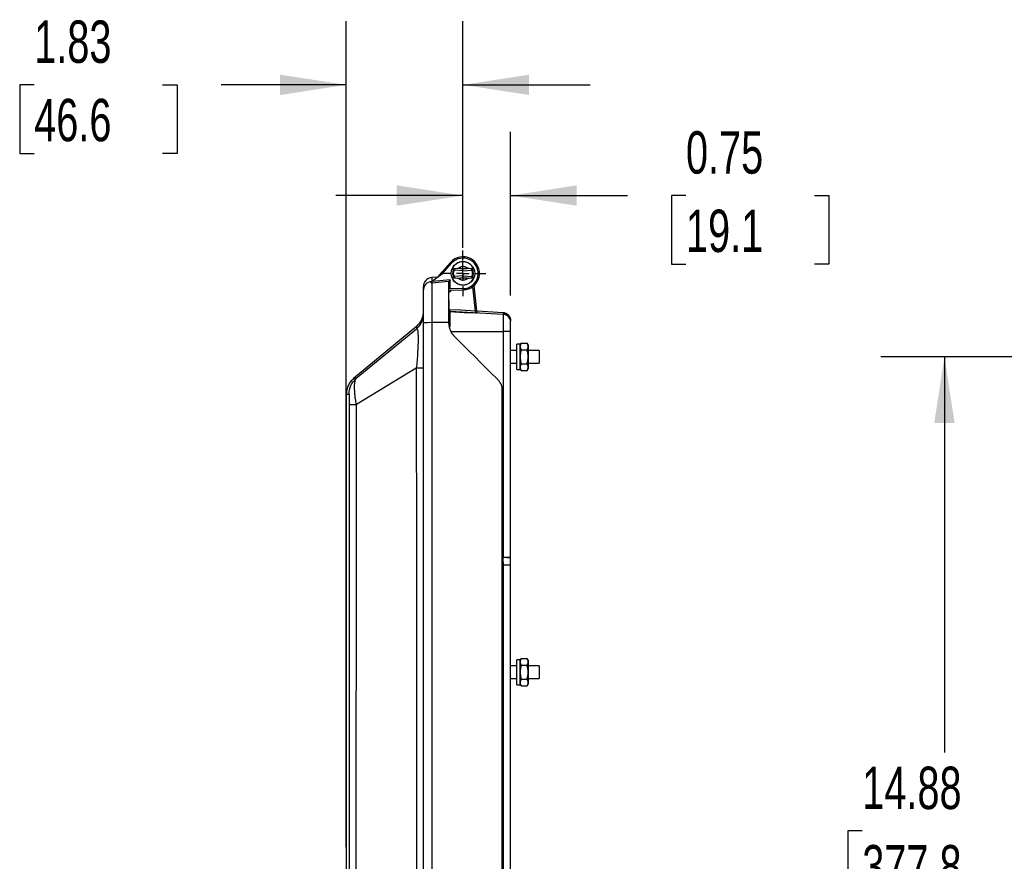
# Model space of a CAD drawing. Header units: inches. Extents: x 2 to 86, y 2 to 66.
# Tile 17 of 34: x 40 to 55.5, y 25.2 to 38.4. Entities that reach past the tile are written whole.
import ezdxf

# ---------------------------------------------------------------- set-up
doc = ezdxf.new("R2010")
doc.units = ezdxf.units.IN
doc.header["$LTSCALE"] = 8
doc.header["$MEASUREMENT"] = 0
doc.linetypes.add('CENTERX2', pattern=[0.8, 0.5, -0.1, 0.1, -0.1])
doc.layers.add('CENTER', color=40, linetype='CENTERX2')
doc.layers.add('DIMENSIONS', color=140, linetype='Continuous', lineweight=25)
doc.styles.add('SLDTEXTSTYLE0', font='TXT', dxfattribs={"width": 0.7})
doc.dimstyles.new('SLDDIMSTYLE0', dxfattribs={"dimtxt": 0.679688, "dimasz": 1.04, "dimexe": 0, "dimexo": 0.0625, "dimgap": 0.169922, "dimtad": 0, "dimtih": 1, "dimtoh": 1, "dimrnd": 1e-09, "dimzin": 12, "dimdsep": 46, "dimtxsty": 'SLDTEXTSTYLE0', "dimsah": 1, "dimcen": 0.09, "dimadec": 0, "dimazin": 3, "dimtfac": 1, "dimtofl": 0, "dimtmove": 0, "dimatfit": 3, "dimfxl": 0, "dimfrac": 2, "dimtolj": 1, "dimtzin": 12, "dimarcsym": 0})
doc.dimstyles.new('SLDDIMSTYLE1', dxfattribs={"dimtxt": 0.679688, "dimasz": 1.04, "dimexe": 0, "dimexo": 0.0625, "dimgap": 0.169922, "dimtad": 0, "dimtih": 1, "dimtoh": 1, "dimrnd": 1e-09, "dimdsep": 46, "dimtxsty": 'SLDTEXTSTYLE0', "dimsah": 1, "dimcen": 0.09, "dimadec": 0, "dimazin": 2, "dimtfac": 1, "dimtmove": 0, "dimatfit": 0, "dimfxl": 0, "dimfrac": 2, "dimtolj": 1, "dimtzin": 12, "dimarcsym": 0})
doc.dimstyles.new('SLDDIMSTYLE3', dxfattribs={"dimtxt": 0.679688, "dimasz": 1.04, "dimexe": 0, "dimexo": 0.0625, "dimgap": 0.169922, "dimtad": 0, "dimtih": 1, "dimtoh": 1, "dimrnd": 1e-09, "dimzin": 12, "dimdsep": 46, "dimtxsty": 'SLDTEXTSTYLE0', "dimsah": 1, "dimcen": 0.09, "dimadec": 0, "dimazin": 3, "dimtfac": 1, "dimtmove": 0, "dimatfit": 0, "dimfxl": 0, "dimfrac": 2, "dimtolj": 1, "dimtzin": 12, "dimarcsym": 0})

# ---------------------------------------------------------------- blocks, each defined once
blk = doc.blocks.new('_D_10')
at = {"layer": 'DIMENSIONS'}
for p, q in [((45.113, 25.793), (45.113, 38.373)), ((46.948, 34.81), (46.948, 38.373)), ((40.205, 37.373), (39.976, 37.373)), ((39.976, 37.373), (39.976, 36.293)), ((42.224, 37.373), (42.453, 37.373)), ((42.453, 37.373), (42.453, 36.293)), ((45.113, 37.373), (43.145, 37.373)), ((46.948, 37.373), (48.948, 37.373)), ((39.976, 36.293), (40.205, 36.293)), ((42.453, 36.293), (42.224, 36.293))]:
    blk.add_line(p, q, dxfattribs=at)
for points in [[(45.113, 37.373), (44.073, 37.533), (44.073, 37.213)], [(46.948, 37.373), (47.988, 37.213), (47.988, 37.533)]]:
    blk.add_solid(points, dxfattribs=at)
at = {"layer": 'DIMENSIONS', "char_height": 0.6667, "attachment_point": 1, "style": 'SLDTEXTSTYLE0'}
for s, insert in [('1.83', (40.205, 38.385)), ('46.6', (40.205, 37.153))]:
    blk.add_mtext(s, dxfattribs=dict(at, insert=insert))
blk = doc.blocks.new('_D_11')
at = {"layer": 'DIMENSIONS'}
for p, q in [((46.948, 35.17), (46.948, 36.633)), ((47.698, 34.06), (47.698, 36.633)), ((46.948, 35.633), (44.948, 35.633)), ((47.698, 35.633), (49.535, 35.633)), ((50.456, 35.633), (50.228, 35.633)), ((50.228, 35.633), (50.228, 34.552)), ((52.476, 35.633), (52.704, 35.633)), ((52.704, 35.633), (52.704, 34.552)), ((50.228, 34.552), (50.456, 34.552)), ((52.704, 34.552), (52.476, 34.552))]:
    blk.add_line(p, q, dxfattribs=at)
for points in [[(46.948, 35.633), (45.908, 35.793), (45.908, 35.473)], [(47.698, 35.633), (48.738, 35.473), (48.738, 35.793)]]:
    blk.add_solid(points, dxfattribs=at)
at = {"layer": 'DIMENSIONS', "char_height": 0.6667, "attachment_point": 1, "style": 'SLDTEXTSTYLE0'}
for s, insert in [('0.75', (50.456, 36.644)), ('19.1', (50.456, 35.412))]:
    blk.add_mtext(s, dxfattribs=dict(at, insert=insert))
blk = doc.blocks.new('SW_CENTERMARKSYMBOL_1')
at = {"layer": 'CENTER', "color": 0}
for p, q in [((0, 0.2), (0, 0.36)), ((-0.2, 0), (-0.36, 0)), ((0, 0), (-0.1, 0)), ((0, 0), (0, 0.1)), ((0, 0), (0, -0.1)), ((0, 0), (0.1, 0)), ((0.2, 0), (0.36, 0)), ((0, -0.2), (0, -0.36))]:
    blk.add_line(p, q, dxfattribs=at)
blk = doc.blocks.new('_D_15')
at = {"layer": 'DIMENSIONS'}
for p, q in [((61.195, 33.098), (53.521, 33.098)), ((54.521, 33.098), (54.521, 26.877)), ((53.229, 25.645), (53.001, 25.645)), ((53.001, 25.645), (53.001, 24.565)), ((55.814, 25.645), (56.042, 25.645)), ((56.042, 25.645), (56.042, 24.565)), ((53.001, 24.565), (53.229, 24.565)), ((56.042, 24.565), (55.814, 24.565)), ((54.521, 18.223), (54.521, 24.413)), ((61.195, 18.223), (53.521, 18.223))]:
    blk.add_line(p, q, dxfattribs=at)
for points in [[(54.521, 33.098), (54.361, 32.058), (54.681, 32.058)], [(54.521, 18.223), (54.681, 19.263), (54.361, 19.263)]]:
    blk.add_solid(points, dxfattribs=at)
at = {"layer": 'DIMENSIONS', "char_height": 0.6667, "attachment_point": 1, "style": 'SLDTEXTSTYLE0'}
for s, insert in [('14.88', (53.229, 26.656)), ('377.8', (53.229, 25.424))]:
    blk.add_mtext(s, dxfattribs=dict(at, insert=insert))

msp = doc.modelspace()

# ---------------------------------------------------------------- linework, layer by layer
for p, q in [((46.754, 34.583), (46.548, 34.351)), ((46.624, 34.406), (46.769, 34.569)), ((46.769, 34.569), (46.754, 34.583)), ((46.948, 34.516), (46.948, 34.593)), ((46.451, 34.28), (46.624, 34.406)), ((46.806, 34.473), (46.778, 34.476)), ((46.793, 34.427), (46.788, 34.377)), ((46.805, 34.472), (46.803, 34.467)), ((46.948, 34.45), (46.815, 34.462)), ((46.948, 34.45), (46.948, 34.483)), ((46.948, 34.45), (47.082, 34.462)), ((46.948, 34.37), (46.948, 34.45)), ((47.119, 34.476), (47.091, 34.473)), ((47.109, 34.377), (47.103, 34.427)), ((46.548, 34.351), (46.46, 34.343)), ((46.46, 34.343), (46.46, 34.287)), ((46.46, 34.262), (46.46, 33.635)), ((46.729, 34.286), (46.728, 34.286)), ((46.728, 33.635), (46.728, 34.285)), ((46.748, 34.188), (46.748, 34.307)), ((46.778, 34.345), (46.806, 34.347)), ((46.948, 34.37), (46.815, 34.359)), ((46.948, 34.338), (46.948, 34.37)), ((46.948, 34.37), (47.082, 34.359)), ((47.091, 34.347), (47.119, 34.345)), ((46.323, 34.194), (46.323, 34.135)), ((46.323, 34.135), (46.323, 33.633)), ((46.728, 34.146), (46.953, 34.15)), ((46.953, 34.17), (46.73, 34.166)), ((46.953, 34.17), (46.953, 34.15)), ((47.097, 34.197), (47.138, 33.818)), ((47.169, 33.822), (47.126, 34.22)), ((46.73, 33.854), (46.73, 33.985)), ((47.58, 33.765), (46.741, 33.809)), ((46.741, 33.809), (46.741, 33.809)), ((46.741, 33.809), (46.741, 33.571)), ((47.58, 33.792), (47.17, 33.813)), ((47.573, 33.785), (47.58, 33.785)), ((47.58, 33.792), (47.58, 33.785)), ((47.58, 33.785), (47.58, 33.765)), ((47.58, 33.785), (47.58, 33.785)), ((47.58, 33.765), (47.58, 33.498)), ((46.323, 33.633), (46.323, 17.687)), ((46.46, 33.635), (46.46, 17.686)), ((46.728, 33.635), (46.46, 33.635)), ((46.728, 33.633), (46.728, 33.635)), ((47.698, 33.66), (47.698, 33.667)), ((47.698, 33.64), (47.698, 33.66)), ((47.698, 33.497), (47.698, 33.64)), ((46.216, 33.577), (45.228, 32.756)), ((46.215, 33.534), (45.271, 32.756)), ((46.763, 33.498), (47.58, 33.498)), ((47.58, 33.498), (47.58, 29.943)), ((47.698, 29.943), (47.698, 33.497)), ((47.865, 33.314), (47.848, 33.285)), ((47.865, 33.314), (47.957, 33.314)), ((47.973, 33.285), (47.957, 33.314)), ((47.798, 33.197), (47.698, 33.197)), ((47.848, 33.295), (47.798, 33.295)), ((47.798, 33.098), (47.798, 33.295)), ((47.848, 33.098), (47.848, 33.295)), ((47.865, 33.206), (47.957, 33.206)), ((47.973, 33.285), (47.973, 33.26)), ((47.973, 33.26), (47.973, 33.098)), ((48.148, 33.197), (47.973, 33.197)), ((48.148, 33.197), (48.148, 33.098)), ((47.698, 32.999), (47.798, 32.999)), ((47.798, 32.901), (47.798, 33.098)), ((47.848, 32.901), (47.848, 33.098)), ((47.865, 32.99), (47.957, 32.99)), ((47.973, 33.098), (47.973, 32.935)), ((47.973, 32.999), (48.148, 32.999)), ((48.148, 33.098), (48.148, 32.999)), ((46.213, 32.921), (45.275, 32.351)), ((47.798, 32.901), (47.848, 32.901)), ((47.848, 32.91), (47.865, 32.881)), ((47.865, 32.881), (47.957, 32.881)), ((47.957, 32.881), (47.973, 32.91)), ((47.973, 32.935), (47.973, 32.91)), ((45.23, 32.756), (45.23, 32.756)), ((47.562, 32.63), (47.562, 18.691)), ((47.572, 18.736), (47.572, 32.586)), ((47.572, 32.586), (47.572, 18.734)), ((45.113, 32.51), (45.113, 20.155)), ((47.573, 29.943), (47.574, 29.943)), ((47.574, 29.943), (47.58, 29.943)), ((47.58, 29.943), (47.58, 29.943)), ((47.698, 29.937), (47.698, 29.943)), ((47.58, 29.83), (47.58, 21.491)), ((47.698, 21.491), (47.698, 29.829)), ((47.865, 28.357), (47.848, 28.328)), ((47.865, 28.357), (47.957, 28.357)), ((47.973, 28.328), (47.957, 28.357)), ((47.798, 28.24), (47.698, 28.24)), ((47.848, 28.337), (47.798, 28.337)), ((47.798, 28.14), (47.798, 28.337)), ((47.848, 28.14), (47.848, 28.337)), ((47.865, 28.249), (47.957, 28.249)), ((47.973, 28.328), (47.973, 28.303)), ((47.973, 28.303), (47.973, 28.14)), ((48.148, 28.24), (47.973, 28.24)), ((48.148, 28.24), (48.148, 28.14)), ((47.698, 28.041), (47.798, 28.041)), ((47.798, 27.943), (47.798, 28.14)), ((47.848, 27.943), (47.848, 28.14)), ((47.865, 28.032), (47.957, 28.032)), ((47.973, 28.14), (47.973, 27.978)), ((47.973, 28.041), (48.148, 28.041)), ((48.148, 28.14), (48.148, 28.041)), ((47.798, 27.943), (47.848, 27.943)), ((47.848, 27.953), (47.865, 27.924)), ((47.865, 27.924), (47.957, 27.924)), ((47.957, 27.924), (47.973, 27.953)), ((47.973, 27.978), (47.973, 27.953))]:
    msp.add_line(p, q)
at = {"flags": 128}
for points in [[(46.797, 34.474), (46.792, 34.459), (46.784, 34.41)], [(46.784, 34.41), (46.792, 34.362), (46.797, 34.346)], [(47.103, 34.427), (47.097, 34.459), (47.09, 34.476)], [(46.748, 34.307), (46.586, 34.292), (46.459, 34.281)], [(46.46, 34.262), (46.61, 34.275), (46.728, 34.286)], [(46.741, 33.809), (46.733, 33.81), (46.728, 33.811)], [(46.741, 33.809), (46.969, 33.797), (47.147, 33.788)], [(47.138, 33.818), (46.917, 33.83), (46.744, 33.839)]]:
    msp.add_lwpolyline(points, dxfattribs=at)
msp.add_circle((46.948, 34.41), 0.185)
for centre, radius, start, end in [((46.948, 34.41), 0.26, 271, 138.4721), ((46.948, 34.41), 0.24, 271, 138.4721), ((46.948, 34.41), 0.183, 90, 157.6571), ((46.948, 34.41), 0.183, 22.3429, 90), ((46.948, 34.41), 0.164, 337.0827, 22.9173), ((46.473, 34.194), 0.15, 95, 180), ((46.473, 34.135), 0.15, 96.3649, 179.9985), ((46.948, 34.41), 0.183, 202.3429, 337.6571), ((47.573, 33.667), 0.125, 360, 87), ((47.573, 33.66), 0.125, 0.0001, 87.0001), ((47.573, 33.64), 0.125, 0.0003, 87.0004), ((46.428, 30.822), 2.813, 89.3424, 92.1316), ((47.608, 28.305), 5.193, 89.0085, 90.3156), ((47.608, 20.442), 9.501, 89.4581, 90.1725)]:
    msp.add_arc(centre, radius, start, end)
for points in [[(46.778, 34.476), (46.779, 34.477), (46.779, 34.478), (46.78, 34.48)], [(47.104, 34.423), (47.103, 34.43), (47.102, 34.438), (47.101, 34.444)], [(47.117, 34.48), (47.118, 34.478), (47.118, 34.477), (47.119, 34.476)], [(46.451, 34.28), (46.45, 34.279), (46.449, 34.279), (46.448, 34.278)], [(46.448, 34.26), (46.452, 34.261), (46.456, 34.261), (46.46, 34.262)], [(46.459, 34.281), (46.456, 34.281), (46.454, 34.28), (46.451, 34.28)], [(46.459, 34.281), (46.459, 34.277), (46.46, 34.268), (46.46, 34.263), (46.46, 34.262)], [(46.729, 34.286), (46.729, 34.285), (46.728, 34.285), (46.728, 34.285)], [(46.78, 34.341), (46.779, 34.342), (46.779, 34.343), (46.778, 34.345)], [(47.119, 34.345), (47.118, 34.343), (47.118, 34.342), (47.117, 34.341)], [(47.173, 33.787), (47.172, 33.797), (47.17, 33.809), (47.169, 33.822)], [(47.58, 33.785), (47.578, 33.785), (47.576, 33.785), (47.573, 33.785)], [(47.573, 33.785), (47.576, 33.785), (47.578, 33.785), (47.58, 33.785)], [(47.5, 32.734), (47.273, 32.961), (47.046, 33.188), (46.819, 33.414)], [(47.572, 32.586), (47.572, 32.586), (47.572, 32.586), (47.572, 32.586)], [(47.573, 29.943), (47.576, 29.906), (47.578, 29.868), (47.58, 29.83)], [(47.698, 29.829), (47.698, 29.865), (47.698, 29.901), (47.698, 29.937)]]:
    msp.add_open_spline(points, degree=3)
for points, knots in [([(46.78, 34.48), (46.801, 34.483), (46.82, 34.486), (46.853, 34.49), (46.868, 34.491), (46.882, 34.492)], [0, 0, 0, 0, 0.5, 0.5, 1, 1, 1, 1]), ([(46.807, 34.476), (46.807, 34.476), (46.806, 34.474), (46.803, 34.468), (46.801, 34.463), (46.798, 34.451), (46.796, 34.444), (46.793, 34.428), (46.792, 34.419), (46.792, 34.402), (46.793, 34.393), (46.796, 34.377), (46.798, 34.37), (46.801, 34.358), (46.803, 34.353), (46.806, 34.346), (46.807, 34.344), (46.807, 34.344)], [0, 0, 0, 0, 0.125, 0.125, 0.25, 0.25, 0.375, 0.375, 0.5, 0.5, 0.625, 0.625, 0.75, 0.75, 0.875, 0.875, 1, 1, 1, 1]), ([(46.815, 34.359), (46.815, 34.359), (46.814, 34.36), (46.812, 34.365), (46.81, 34.369), (46.806, 34.378), (46.805, 34.384), (46.802, 34.396), (46.801, 34.403), (46.801, 34.417), (46.802, 34.424), (46.805, 34.437), (46.806, 34.442), (46.81, 34.452), (46.812, 34.456), (46.814, 34.461), (46.815, 34.462), (46.815, 34.462)], [0, 0, 0, 0, 0.125, 0.125, 0.25, 0.25, 0.375, 0.375, 0.5, 0.5, 0.625, 0.625, 0.75, 0.75, 0.875, 0.875, 1, 1, 1, 1]), ([(46.815, 34.462), (46.814, 34.462), (46.813, 34.462), (46.81, 34.464), (46.809, 34.465), (46.807, 34.467), (46.807, 34.468), (46.806, 34.471), (46.806, 34.472), (46.806, 34.473)], [0, 0, 0, 0, 0.25, 0.25, 0.5, 0.5, 0.75, 0.75, 1, 1, 1, 1]), ([(46.948, 34.516), (46.942, 34.516), (46.935, 34.515), (46.921, 34.513), (46.915, 34.511), (46.897, 34.504), (46.888, 34.497), (46.882, 34.492)], [0, 0, 0, 0, 0.25, 0.25, 0.5, 0.5, 1, 1, 1, 1]), ([(46.882, 34.492), (46.883, 34.492), (46.884, 34.492), (46.886, 34.492), (46.889, 34.491), (46.893, 34.491), (46.897, 34.49), (46.902, 34.49), (46.909, 34.489), (46.918, 34.488), (46.926, 34.487), (46.933, 34.486), (46.938, 34.485), (46.943, 34.484), (46.946, 34.483), (46.948, 34.483), (46.948, 34.483), (46.948, 34.483), (46.948, 34.483), (46.948, 34.483), (46.948, 34.483)], [0, 0, 0, 0, 0.028681, 0.065057, 0.108486, 0.158348, 0.213969, 0.274654, 0.375198, 0.51228, 0.640785, 0.72101, 0.803781, 0.869568, 0.935326, 0.967248, 0.980408, 0.991293, 0.997726, 1, 1, 1, 1]), ([(47.006, 34.499), (47.006, 34.499), (47.004, 34.5), (46.997, 34.504), (46.993, 34.506), (46.982, 34.511), (46.976, 34.512), (46.963, 34.515), (46.956, 34.516), (46.948, 34.516)], [0, 0, 0, 0, 0.25, 0.25, 0.5, 0.5, 0.75, 0.75, 1, 1, 1, 1]), ([(46.948, 34.483), (46.955, 34.483), (46.962, 34.484), (46.975, 34.485), (46.982, 34.486), (46.995, 34.487), (47.002, 34.488), (47.011, 34.489), (47.014, 34.49), (47.018, 34.49), (47.019, 34.491), (47.022, 34.491), (47.023, 34.491), (47.024, 34.492)], [0, 0, 0, 0, 0.25, 0.25, 0.5, 0.5, 0.75, 0.75, 0.875, 0.875, 0.9375, 0.9375, 1, 1, 1, 1]), ([(47.024, 34.492), (47.023, 34.492), (47.023, 34.492), (47.021, 34.492), (47.019, 34.492), (47.016, 34.494), (47.012, 34.495), (47.008, 34.497), (47.006, 34.498), (47.006, 34.499)], [0, 0, 0, 0, 0.0622371, 0.1250799, 0.2506171, 0.5009964, 0.7017459, 0.9236615, 1, 1, 1, 1]), ([(47.024, 34.492), (47.036, 34.491), (47.05, 34.489), (47.081, 34.485), (47.098, 34.483), (47.117, 34.48)], [0, 0, 0, 0, 0.5, 0.5, 1, 1, 1, 1]), ([(47.091, 34.473), (47.091, 34.472), (47.091, 34.471), (47.09, 34.468), (47.089, 34.467), (47.088, 34.465), (47.087, 34.464), (47.084, 34.462), (47.083, 34.462), (47.082, 34.462)], [0, 0, 0, 0, 0.25, 0.25, 0.5, 0.5, 0.75, 0.75, 1, 1, 1, 1]), ([(47.082, 34.462), (47.082, 34.462), (47.082, 34.461), (47.085, 34.456), (47.087, 34.452), (47.09, 34.442), (47.092, 34.437), (47.095, 34.424), (47.095, 34.417), (47.095, 34.403), (47.094, 34.396), (47.092, 34.384), (47.09, 34.378), (47.087, 34.369), (47.085, 34.365), (47.082, 34.36), (47.082, 34.359), (47.082, 34.359)], [0, 0, 0, 0, 0.125, 0.125, 0.25, 0.25, 0.375, 0.375, 0.5, 0.5, 0.625, 0.625, 0.75, 0.75, 0.875, 0.875, 1, 1, 1, 1]), ([(47.09, 34.344), (47.09, 34.344), (47.09, 34.346), (47.093, 34.351), (47.094, 34.355), (47.099, 34.369), (47.103, 34.383), (47.104, 34.398)], [0, 0, 0, 0, 0.25, 0.25, 0.5, 0.5, 1, 1, 1, 1]), ([(47.104, 34.423), (47.104, 34.422), (47.104, 34.422), (47.104, 34.42), (47.104, 34.418), (47.104, 34.414), (47.104, 34.41), (47.104, 34.406), (47.104, 34.402), (47.104, 34.4), (47.104, 34.398), (47.104, 34.398)], [0, 0, 0, 0, 0.032446, 0.0985844, 0.1987292, 0.3329559, 0.5012943, 0.7002479, 0.8495929, 0.9494074, 1, 1, 1, 1]), ([(46.448, 34.26), (46.448, 34.26), (46.448, 34.261), (46.448, 34.261), (46.448, 34.263), (46.448, 34.266), (46.448, 34.271), (46.448, 34.275), (46.448, 34.277), (46.448, 34.278)], [0, 0, 0, 0, 0.082713, 0.165927, 0.250529, 0.49921, 0.748636, 0.873736, 1, 1, 1, 1]), ([(46.748, 34.307), (46.747, 34.306), (46.746, 34.304), (46.744, 34.302), (46.742, 34.3), (46.74, 34.298), (46.738, 34.296), (46.737, 34.295), (46.736, 34.293), (46.734, 34.291), (46.732, 34.289), (46.73, 34.287), (46.729, 34.286), (46.729, 34.286)], [0, 0, 0, 0, 0.1093755, 0.2084741, 0.2973042, 0.3758781, 0.444214, 0.5023409, 0.5766638, 0.6454401, 0.7761868, 0.8937217, 1, 1, 1, 1]), ([(46.882, 34.328), (46.868, 34.329), (46.853, 34.331), (46.82, 34.335), (46.801, 34.338), (46.78, 34.341)], [0, 0, 0, 0, 0.5, 0.5, 1, 1, 1, 1]), ([(46.806, 34.347), (46.806, 34.348), (46.806, 34.35), (46.807, 34.352), (46.807, 34.354), (46.809, 34.356), (46.81, 34.357), (46.813, 34.358), (46.814, 34.359), (46.815, 34.359)], [0, 0, 0, 0, 0.25, 0.25, 0.5, 0.5, 0.75, 0.75, 1, 1, 1, 1]), ([(46.948, 34.338), (46.948, 34.338), (46.948, 34.338), (46.948, 34.338), (46.948, 34.338), (46.948, 34.338), (46.948, 34.338), (46.947, 34.337), (46.946, 34.337), (46.944, 34.337), (46.94, 34.336), (46.934, 34.335), (46.927, 34.334), (46.919, 34.333), (46.91, 34.332), (46.902, 34.331), (46.895, 34.33), (46.89, 34.329), (46.885, 34.329), (46.883, 34.328), (46.882, 34.328)], [0, 0, 0, 0, 0.001799, 0.005821, 0.01258, 0.022163, 0.033691, 0.046001, 0.073597, 0.106311, 0.175395, 0.260514, 0.350582, 0.480188, 0.618188, 0.718807, 0.810663, 0.88962, 0.953416, 1, 1, 1, 1]), ([(46.882, 34.328), (46.888, 34.323), (46.898, 34.317), (46.916, 34.309), (46.923, 34.308), (46.937, 34.305), (46.944, 34.305), (46.958, 34.305), (46.965, 34.306), (46.978, 34.309), (46.983, 34.311), (46.993, 34.315), (46.998, 34.317), (47.004, 34.321), (47.006, 34.322), (47.006, 34.322)], [0, 0, 0, 0, 0.25, 0.25, 0.375, 0.375, 0.5, 0.5, 0.625, 0.625, 0.75, 0.75, 0.875, 0.875, 1, 1, 1, 1]), ([(47.024, 34.329), (47.023, 34.329), (47.022, 34.329), (47.019, 34.33), (47.018, 34.33), (47.014, 34.331), (47.011, 34.331), (47.002, 34.333), (46.995, 34.334), (46.982, 34.335), (46.975, 34.336), (46.962, 34.337), (46.955, 34.337), (46.948, 34.338)], [0, 0, 0, 0, 0.0625, 0.0625, 0.125, 0.125, 0.25, 0.25, 0.5, 0.5, 0.75, 0.75, 1, 1, 1, 1]), ([(47.006, 34.322), (47.006, 34.322), (47.006, 34.322), (47.007, 34.322), (47.009, 34.324), (47.012, 34.325), (47.016, 34.327), (47.019, 34.328), (47.021, 34.329), (47.023, 34.329), (47.023, 34.329), (47.024, 34.329)], [0, 0, 0, 0, 0.00532, 0.020574, 0.124876, 0.275831, 0.499261, 0.74986, 0.875489, 0.938376, 1, 1, 1, 1]), ([(47.117, 34.341), (47.098, 34.338), (47.081, 34.335), (47.05, 34.332), (47.036, 34.33), (47.024, 34.329)], [0, 0, 0, 0, 0.5, 0.5, 1, 1, 1, 1]), ([(47.082, 34.359), (47.083, 34.359), (47.084, 34.358), (47.087, 34.357), (47.088, 34.356), (47.089, 34.354), (47.09, 34.352), (47.091, 34.35), (47.091, 34.348), (47.091, 34.347)], [0, 0, 0, 0, 0.25, 0.25, 0.5, 0.5, 0.75, 0.75, 1, 1, 1, 1]), ([(46.748, 34.188), (46.743, 34.187), (46.738, 34.185), (46.73, 34.179), (46.728, 34.176), (46.728, 34.173)], [0, 0, 0, 0, 0.5, 0.5, 1, 1, 1, 1]), ([(46.728, 34.169), (46.729, 34.169), (46.729, 34.169), (46.731, 34.168), (46.732, 34.168)], [0, 0, 0, 0, 0.25287, 1, 1, 1, 1]), ([(46.728, 34.115), (46.743, 34.123), (46.759, 34.131), (46.768, 34.146), (46.769, 34.147)], [0, 0, 0, 0, 0.92909, 1, 1, 1, 1]), ([(46.748, 34.188), (46.747, 34.186), (46.744, 34.182), (46.739, 34.177), (46.735, 34.171), (46.731, 34.168), (46.73, 34.166)], [0, 0, 0, 0, 0.2502689, 0.5010188, 0.774067, 1, 1, 1, 1]), ([(46.323, 33.807), (46.322, 33.785), (46.319, 33.741), (46.297, 33.679), (46.263, 33.622), (46.231, 33.592), (46.215, 33.576)], [0, 0, 0, 0, 0.249992, 0.499985, 0.749954, 1, 1, 1, 1]), ([(46.215, 33.534), (46.249, 33.562), (46.276, 33.598), (46.313, 33.677), (46.323, 33.721), (46.323, 33.765)], [0, 0, 0, 0, 0.5, 0.5, 1, 1, 1, 1]), ([(46.744, 33.839), (46.74, 33.839), (46.737, 33.841), (46.731, 33.846), (46.73, 33.85), (46.73, 33.854)], [0, 0, 0, 0, 0.5, 0.5, 1, 1, 1, 1]), ([(46.744, 33.839), (46.744, 33.831), (46.743, 33.823), (46.742, 33.812), (46.741, 33.809), (46.741, 33.809)], [0, 0, 0, 0, 0.5, 0.5, 1, 1, 1, 1]), ([(47.138, 33.818), (47.146, 33.819), (47.154, 33.82), (47.166, 33.821), (47.169, 33.822), (47.169, 33.822)], [0, 0, 0, 0, 0.5, 0.5, 1, 1, 1, 1]), ([(47.138, 33.818), (47.14, 33.81), (47.142, 33.802), (47.146, 33.791), (47.147, 33.788), (47.147, 33.788)], [0, 0, 0, 0, 0.5, 0.5, 1, 1, 1, 1]), ([(47.147, 33.788), (47.15, 33.788), (47.154, 33.787), (47.16, 33.787), (47.166, 33.787), (47.17, 33.787), (47.172, 33.787), (47.173, 33.787), (47.173, 33.787), (47.173, 33.787), (47.173, 33.787)], [0, 0, 0, 0, 0.177406, 0.344789, 0.502902, 0.752364, 0.876791, 0.938943, 0.970062, 1, 1, 1, 1]), ([(47.58, 33.785), (47.608, 33.784), (47.635, 33.772), (47.666, 33.745), (47.675, 33.735), (47.689, 33.711), (47.693, 33.697), (47.696, 33.684)], [0, 0, 0, 0, 0.5, 0.5, 0.75, 0.75, 1, 1, 1, 1]), ([(46.819, 33.414), (46.817, 33.417), (46.812, 33.422), (46.805, 33.429), (46.799, 33.437), (46.792, 33.445), (46.786, 33.453), (46.777, 33.467), (46.765, 33.487), (46.752, 33.515), (46.741, 33.543), (46.735, 33.569), (46.731, 33.593), (46.729, 33.613), (46.728, 33.627), (46.728, 33.633)], [0, 0, 0, 0, 0.041666, 0.083246, 0.124785, 0.166327, 0.207917, 0.249598, 0.37462, 0.499803, 0.624104, 0.748705, 0.832117, 0.915761, 1, 1, 1, 1]), ([(47.662, 33.748), (47.67, 33.738), (47.685, 33.721), (47.696, 33.69), (47.698, 33.671), (47.698, 33.66)], [0, 0, 0, 0, 0.3922, 0.674696, 1, 1, 1, 1]), ([(46.215, 33.534), (46.22, 33.538), (46.224, 33.538), (46.231, 33.528), (46.234, 33.519), (46.238, 33.491), (46.24, 33.473), (46.242, 33.429), (46.242, 33.403), (46.242, 33.315), (46.24, 33.243), (46.233, 33.125), (46.23, 33.085), (46.223, 33.003), (46.219, 32.961), (46.213, 32.921)], [0, 0, 0, 0, 0.125, 0.125, 0.25, 0.25, 0.375, 0.375, 0.5, 0.5, 0.75, 0.75, 0.875, 0.875, 1, 1, 1, 1]), ([(46.215, 33.572), (46.215, 33.573), (46.215, 33.576), (46.215, 33.551), (46.215, 33.534)], [0, 0, 0, 0, 0.33333, 1, 1, 1, 1]), ([(47.865, 33.314), (47.859, 33.304), (47.855, 33.295), (47.85, 33.277), (47.848, 33.269), (47.848, 33.26)], [0, 0, 0, 0, 0.5, 0.5, 1, 1, 1, 1]), ([(47.973, 33.26), (47.973, 33.269), (47.972, 33.277), (47.966, 33.295), (47.962, 33.304), (47.957, 33.314)], [0, 0, 0, 0, 0.5, 0.5, 1, 1, 1, 1]), ([(47.848, 33.26), (47.848, 33.252), (47.85, 33.243), (47.855, 33.225), (47.859, 33.216), (47.865, 33.206)], [0, 0, 0, 0, 0.5, 0.5, 1, 1, 1, 1]), ([(47.865, 33.206), (47.859, 33.186), (47.855, 33.168), (47.85, 33.132), (47.848, 33.115), (47.848, 33.098)], [0, 0, 0, 0, 0.5, 0.5, 1, 1, 1, 1]), ([(47.957, 33.206), (47.962, 33.216), (47.966, 33.225), (47.972, 33.243), (47.973, 33.252), (47.973, 33.26)], [0, 0, 0, 0, 0.5, 0.5, 1, 1, 1, 1]), ([(47.973, 33.098), (47.973, 33.115), (47.972, 33.132), (47.966, 33.168), (47.962, 33.186), (47.957, 33.206)], [0, 0, 0, 0, 0.5, 0.5, 1, 1, 1, 1]), ([(47.848, 33.098), (47.848, 33.08), (47.85, 33.063), (47.855, 33.028), (47.859, 33.01), (47.865, 32.99)], [0, 0, 0, 0, 0.5, 0.5, 1, 1, 1, 1]), ([(47.865, 32.99), (47.859, 32.98), (47.855, 32.97), (47.85, 32.953), (47.848, 32.944), (47.848, 32.935)], [0, 0, 0, 0, 0.5, 0.5, 1, 1, 1, 1]), ([(47.957, 32.99), (47.962, 33.01), (47.966, 33.028), (47.972, 33.063), (47.973, 33.08), (47.973, 33.098)], [0, 0, 0, 0, 0.5, 0.5, 1, 1, 1, 1]), ([(47.973, 32.935), (47.973, 32.944), (47.972, 32.953), (47.966, 32.97), (47.962, 32.98), (47.957, 32.99)], [0, 0, 0, 0, 0.5, 0.5, 1, 1, 1, 1]), ([(46.323, 32.923), (46.323, 32.922), (46.313, 32.922), (46.276, 32.921), (46.248, 32.921), (46.213, 32.921)], [0, 0, 0, 0, 0.5, 0.5, 1, 1, 1, 1]), ([(46.213, 32.921), (46.213, 32.883), (46.213, 32.845), (46.214, 32.77), (46.214, 32.732), (46.214, 32.618), (46.214, 32.543), (46.214, 32.316), (46.214, 32.164), (46.214, 31.711), (46.215, 31.408), (46.215, 30.501), (46.215, 29.896), (46.216, 28.08), (46.216, 26.87), (46.216, 24.45), (46.216, 23.24), (46.215, 21.425), (46.215, 20.82), (46.215, 19.912), (46.214, 19.61), (46.214, 19.156), (46.214, 19.005), (46.214, 18.778), (46.214, 18.702), (46.214, 18.589), (46.214, 18.551), (46.213, 18.475), (46.213, 18.437), (46.213, 18.4)], [0, 0, 0, 0, 0.007812, 0.007812, 0.015625, 0.015625, 0.03125, 0.03125, 0.0625, 0.0625, 0.125, 0.125, 0.25, 0.25, 0.5, 0.5, 0.75, 0.75, 0.875, 0.875, 0.9375, 0.9375, 0.96875, 0.96875, 0.984375, 0.984375, 0.992188, 0.992188, 1, 1, 1, 1]), ([(47.848, 32.935), (47.848, 32.927), (47.85, 32.918), (47.855, 32.901), (47.859, 32.891), (47.865, 32.881)], [0, 0, 0, 0, 0.5, 0.5, 1, 1, 1, 1]), ([(47.957, 32.881), (47.962, 32.891), (47.966, 32.901), (47.972, 32.918), (47.973, 32.927), (47.973, 32.935)], [0, 0, 0, 0, 0.5, 0.5, 1, 1, 1, 1]), ([(45.229, 32.756), (45.212, 32.74), (45.178, 32.708), (45.142, 32.647), (45.118, 32.58), (45.115, 32.534), (45.113, 32.51)], [0, 0, 0, 0, 0.250046, 0.500015, 0.750008, 1, 1, 1, 1]), ([(45.156, 32.51), (45.156, 32.557), (45.166, 32.604), (45.206, 32.688), (45.235, 32.726), (45.271, 32.756)], [0, 0, 0, 0, 0.5, 0.5, 1, 1, 1, 1]), ([(45.271, 32.756), (45.261, 32.756), (45.242, 32.756), (45.229, 32.756), (45.23, 32.756), (45.23, 32.756)], [0, 0, 0, 0, 0.400002, 0.799999, 1, 1, 1, 1]), ([(45.275, 32.351), (45.27, 32.368), (45.267, 32.383), (45.262, 32.411), (45.26, 32.424), (45.254, 32.462), (45.251, 32.484), (45.247, 32.526), (45.246, 32.545), (45.244, 32.581), (45.243, 32.598), (45.243, 32.63), (45.243, 32.645), (45.244, 32.673), (45.246, 32.686), (45.249, 32.71), (45.252, 32.721), (45.257, 32.736), (45.259, 32.74), (45.264, 32.749), (45.267, 32.753), (45.271, 32.756)], [0, 0, 0, 0, 0.0625, 0.0625, 0.125, 0.125, 0.25, 0.25, 0.375, 0.375, 0.5, 0.5, 0.625, 0.625, 0.75, 0.75, 0.875, 0.875, 0.9375, 0.9375, 1, 1, 1, 1]), ([(47.562, 32.63), (47.561, 32.633), (47.559, 32.639), (47.556, 32.649), (47.552, 32.658), (47.548, 32.668), (47.543, 32.677), (47.537, 32.687), (47.53, 32.698), (47.521, 32.711), (47.511, 32.723), (47.504, 32.73), (47.5, 32.734)], [0, 0, 0, 0, 0.0832, 0.166153, 0.248997, 0.33187, 0.41491, 0.498255, 0.623825, 0.748989, 0.874223, 1, 1, 1, 1]), ([(47.572, 32.586), (47.571, 32.587), (47.571, 32.59), (47.571, 32.594), (47.57, 32.597), (47.569, 32.601), (47.569, 32.605), (47.568, 32.608), (47.567, 32.612), (47.566, 32.616), (47.565, 32.619), (47.564, 32.623), (47.563, 32.626), (47.563, 32.629), (47.562, 32.63)], [0, 0, 0, 0, 0.05681, 0.118117, 0.184064, 0.254766, 0.330317, 0.410793, 0.496258, 0.586764, 0.682356, 0.783072, 0.888944, 1, 1, 1, 1]), ([(45.116, 32.51), (45.115, 32.51), (45.112, 32.51), (45.124, 32.51), (45.145, 32.51), (45.156, 32.51)], [0, 0, 0, 0, 0.12, 0.56, 1, 1, 1, 1]), ([(45.156, 32.51), (45.156, 32.51), (45.156, 32.508), (45.156, 32.504), (45.156, 32.5), (45.156, 32.487), (45.156, 32.475), (45.157, 32.446), (45.157, 32.429), (45.157, 32.401), (45.157, 32.391), (45.157, 32.371), (45.157, 32.361), (45.157, 32.351)], [0, 0, 0, 0, 0.125, 0.125, 0.25, 0.25, 0.5, 0.5, 0.75, 0.75, 0.875, 0.875, 1, 1, 1, 1]), ([(45.157, 32.351), (45.157, 32.211), (45.157, 32.072), (45.157, 31.793), (45.157, 31.654), (45.157, 31.236), (45.157, 30.957), (45.157, 30.121), (45.157, 29.563), (45.157, 27.89), (45.157, 26.775), (45.157, 24.545), (45.157, 23.43), (45.157, 21.758), (45.157, 21.2), (45.157, 20.364), (45.157, 20.085), (45.157, 19.667), (45.157, 19.528), (45.157, 19.249), (45.157, 19.109), (45.157, 18.97)], [0, 0, 0, 0, 0.03125, 0.03125, 0.0625, 0.0625, 0.125, 0.125, 0.25, 0.25, 0.5, 0.5, 0.75, 0.75, 0.875, 0.875, 0.9375, 0.9375, 0.96875, 0.96875, 1, 1, 1, 1]), ([(45.157, 32.351), (45.157, 32.351), (45.168, 32.351), (45.209, 32.351), (45.238, 32.351), (45.275, 32.351)], [0, 0, 0, 0, 0.5, 0.5, 1, 1, 1, 1]), ([(45.275, 18.97), (45.275, 18.988), (45.275, 19.005), (45.275, 19.04), (45.275, 19.057), (45.275, 19.109), (45.275, 19.144), (45.275, 19.249), (45.274, 19.318), (45.274, 19.527), (45.274, 19.667), (45.274, 20.085), (45.273, 20.364), (45.273, 21.2), (45.272, 21.758), (45.271, 23.43), (45.271, 24.545), (45.271, 26.775), (45.271, 27.89), (45.272, 29.563), (45.273, 30.121), (45.273, 30.957), (45.274, 31.236), (45.274, 31.654), (45.274, 31.793), (45.274, 32.002), (45.275, 32.072), (45.275, 32.176), (45.275, 32.211), (45.275, 32.264), (45.275, 32.281), (45.275, 32.316), (45.275, 32.333), (45.275, 32.351)], [0, 0, 0, 0, 0.003906, 0.003906, 0.007813, 0.007813, 0.015625, 0.015625, 0.03125, 0.03125, 0.0625, 0.0625, 0.125, 0.125, 0.25, 0.25, 0.5, 0.5, 0.75, 0.75, 0.875, 0.875, 0.9375, 0.9375, 0.96875, 0.96875, 0.984375, 0.984375, 0.992188, 0.992188, 0.996094, 0.996094, 1, 1, 1, 1]), ([(47.698, 29.937), (47.698, 29.938), (47.686, 29.939), (47.642, 29.941), (47.611, 29.942), (47.58, 29.943)], [0, 0, 0, 0, 0.5, 0.5, 1, 1, 1, 1]), ([(47.58, 29.83), (47.611, 29.83), (47.642, 29.83), (47.675, 29.83), (47.684, 29.83), (47.695, 29.83), (47.698, 29.83), (47.698, 29.829)], [0, 0, 0, 0, 0.5, 0.5, 0.75, 0.75, 1, 1, 1, 1]), ([(47.865, 28.357), (47.859, 28.347), (47.855, 28.338), (47.85, 28.32), (47.848, 28.311), (47.848, 28.303)], [0, 0, 0, 0, 0.5, 0.5, 1, 1, 1, 1]), ([(47.973, 28.303), (47.973, 28.311), (47.972, 28.32), (47.966, 28.338), (47.962, 28.347), (47.957, 28.357)], [0, 0, 0, 0, 0.5, 0.5, 1, 1, 1, 1]), ([(47.848, 28.303), (47.848, 28.294), (47.85, 28.285), (47.855, 28.268), (47.859, 28.259), (47.865, 28.249)], [0, 0, 0, 0, 0.5, 0.5, 1, 1, 1, 1]), ([(47.865, 28.249), (47.859, 28.228), (47.855, 28.21), (47.85, 28.175), (47.848, 28.158), (47.848, 28.14)], [0, 0, 0, 0, 0.5, 0.5, 1, 1, 1, 1]), ([(47.957, 28.249), (47.962, 28.259), (47.966, 28.268), (47.972, 28.285), (47.973, 28.294), (47.973, 28.303)], [0, 0, 0, 0, 0.5, 0.5, 1, 1, 1, 1]), ([(47.973, 28.14), (47.973, 28.158), (47.972, 28.175), (47.966, 28.21), (47.962, 28.228), (47.957, 28.249)], [0, 0, 0, 0, 0.5, 0.5, 1, 1, 1, 1]), ([(47.848, 28.14), (47.848, 28.123), (47.85, 28.106), (47.855, 28.07), (47.859, 28.052), (47.865, 28.032)], [0, 0, 0, 0, 0.5, 0.5, 1, 1, 1, 1]), ([(47.865, 28.032), (47.859, 28.022), (47.855, 28.013), (47.85, 27.995), (47.848, 27.987), (47.848, 27.978)], [0, 0, 0, 0, 0.5, 0.5, 1, 1, 1, 1]), ([(47.957, 28.032), (47.962, 28.052), (47.966, 28.07), (47.972, 28.106), (47.973, 28.123), (47.973, 28.14)], [0, 0, 0, 0, 0.5, 0.5, 1, 1, 1, 1]), ([(47.973, 27.978), (47.973, 27.987), (47.972, 27.995), (47.966, 28.013), (47.962, 28.022), (47.957, 28.032)], [0, 0, 0, 0, 0.5, 0.5, 1, 1, 1, 1]), ([(47.848, 27.978), (47.848, 27.969), (47.85, 27.961), (47.855, 27.943), (47.859, 27.934), (47.865, 27.924)], [0, 0, 0, 0, 0.5, 0.5, 1, 1, 1, 1]), ([(47.957, 27.924), (47.962, 27.934), (47.966, 27.943), (47.972, 27.961), (47.973, 27.969), (47.973, 27.978)], [0, 0, 0, 0, 0.5, 0.5, 1, 1, 1, 1])]:
    msp.add_open_spline(points, degree=3, knots=knots)
at = {"layer": 'DIMENSIONS'}
msp.add_line((45.113, 25.393), (45.113, 36.768), dxfattribs=at)

# ---------------------------------------------------------------- block references
at = {"layer": 'CENTER'}
msp.add_blockref('SW_CENTERMARKSYMBOL_1', (46.948, 34.41), dxfattribs=at)

# ---------------------------------------------------------------- dimensions: what is measured, and where the dimension line sits
at = {"layer": 'DIMENSIONS'}
for base, p1, p2, dimstyle, picture, middle in [((46.948336, 37.373427), (45.113339, 25.393142), (46.948336, 34.410317), 'SLDDIMSTYLE3', '_D_10', (41.214467, 37.373427)), ((46.948, 35.633), (47.698, 33.66), (46.948, 34.77), 'SLDDIMSTYLE1', '_D_11', (51.466, 35.633))]:
    dim = msp.add_linear_dim(base=base, p1=p1, p2=p2, dimstyle=dimstyle, dxfattribs=at)
    dim.commit()
    dim.dimension.update_dxf_attribs({"geometry": picture, "text_midpoint": middle, "dimtype": 160})
dim = msp.add_linear_dim(base=(54.521394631, 18.222817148), p1=(61.594674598, 33.097817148), p2=(61.594674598, 18.222817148), angle=90, dimstyle='SLDDIMSTYLE0', dxfattribs=at)
dim.commit()
dim.dimension.update_dxf_attribs({"geometry": '_D_15', "text_midpoint": (54.521394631, 25.644936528), "dimtype": 160})

doc.saveas('drawing.dxf')
